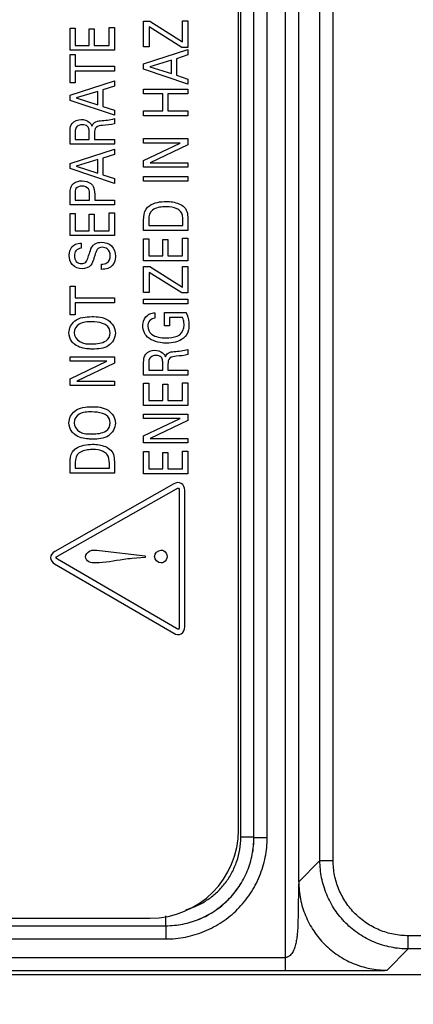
# Model space of a CAD drawing. Header units: inches. Extents: x 0 to 34, y 0 to 22.
# Tile 92 of 128: x 15.584 to 16.03, y 15.371 to 16.485. Entities that reach past the tile are written whole.
import ezdxf

# ---------------------------------------------------------------- set-up
doc = ezdxf.new("R2010")
doc.units = ezdxf.units.IN
doc.header["$LTSCALE"] = 1.87
doc.header["$MEASUREMENT"] = 0
doc.layers.get('0').update_dxf_attribs({"linetype": 'CONTINUOUS'})
doc.layers.add('02___PRT_ALL_AXES', color=7, linetype='CONTINUOUS')
doc.layers.add('DIMENSIONS', color=7, linetype='CONTINUOUS')
doc.styles.get("Standard").update_dxf_attribs({"font": 'txt', "width": 0.8})
doc.dimstyles.new('DIMSTYLE_3', dxfattribs={"dimtxt": 0.125, "dimasz": 0.18, "dimexe": 0.125, "dimexo": 0.0625, "dimgap": 0.03125, "dimtad": 0, "dimtih": 1, "dimtoh": 1, "dimzin": 0, "dimdsep": 46, "dimtxsty": 'STANDARD', "dimblk": '_FILLED', "dimblk1": '_FILLED', "dimblk2": '_FILLED', "dimcen": 0.09, "dimazin": 0, "dimtp": 0.01, "dimtm": 0.01, "dimtfac": 1, "dimtofl": 0, "dimtmove": 0, "dimatfit": 3, "dimldrblk": '_FILLED', "dimfxl": 1, "dimtolj": 1, "dimtzin": 0, "dimarcsym": 0})

# ---------------------------------------------------------------- blocks, each defined once
blk = doc.blocks.new('*D29')
at = {"layer": 'DIMENSIONS', "color": 2, "linetype": 'CONTINUOUS'}
blk.add_line((16.6709, 16.3321), (16.6709, 14.717), dxfattribs=at)
at = {"layer": 'DIMENSIONS', "color": 2, "linetype": 'CONTINUOUS', "insert": (16.6084, 14.6545), "char_height": 0.125, "width": 1.425, "attachment_point": 3, "rotation": 90, "line_spacing_factor": 0.9}
blk.add_mtext('121.53{\\ftxt.shx;\\W1.000000;\\H0.125000; }[4.784]', dxfattribs=at)
blk = doc.blocks.new('_FILLED')
at = {"color": 0, "linetype": 'BYBLOCK'}
blk.add_solid([(0, 0), (-1, 0.1736), (-1, -0.1736)], dxfattribs=at)
blk = doc.blocks.new('*D30')
at = {"layer": 'DIMENSIONS', "color": 2, "linetype": 'CONTINUOUS'}
blk.add_line((17.1994, 16.5386), (17.1994, 14.717), dxfattribs=at)
at = {"layer": 'DIMENSIONS', "color": 2, "linetype": 'CONTINUOUS', "insert": (17.1369, 14.6545), "char_height": 0.125, "width": 1.425, "attachment_point": 3, "rotation": 90, "line_spacing_factor": 0.9}
blk.add_mtext('134.95{\\ftxt.shx;\\W1.000000;\\H0.125000; }[5.313]', dxfattribs=at)
blk = doc.blocks.new('*D31')
at = {"layer": 'DIMENSIONS', "color": 2, "linetype": 'CONTINUOUS'}
blk.add_line((17.7259, 16.3321), (17.7259, 14.717), dxfattribs=at)
at = {"layer": 'DIMENSIONS', "color": 2, "linetype": 'CONTINUOUS', "insert": (17.6634, 14.6545), "char_height": 0.125, "width": 1.425, "attachment_point": 3, "rotation": 90, "line_spacing_factor": 0.9}
blk.add_mtext('148.32{\\ftxt.shx;\\W1.000000;\\H0.125000; }[5.839]', dxfattribs=at)
blk = doc.blocks.new('*D32')
at = {"layer": 'DIMENSIONS', "color": 2, "linetype": 'CONTINUOUS'}
blk.add_line((18.7809, 16.3321), (18.7809, 14.717), dxfattribs=at)
at = {"layer": 'DIMENSIONS', "color": 2, "linetype": 'CONTINUOUS', "insert": (18.7184, 14.6545), "char_height": 0.125, "width": 1.425, "attachment_point": 3, "rotation": 90, "line_spacing_factor": 0.9}
blk.add_mtext('175.12{\\ftxt.shx;\\W1.000000;\\H0.125000; }[6.894]', dxfattribs=at)
blk = doc.blocks.new('*D33')
at = {"layer": 'DIMENSIONS', "color": 2, "linetype": 'CONTINUOUS'}
blk.add_line((19.3089, 16.5386), (19.3089, 14.717), dxfattribs=at)
at = {"layer": 'DIMENSIONS', "color": 2, "linetype": 'CONTINUOUS', "insert": (19.2464, 14.6545), "char_height": 0.125, "width": 1.425, "attachment_point": 3, "rotation": 90, "line_spacing_factor": 0.9}
blk.add_mtext('188.53{\\ftxt.shx;\\W1.000000;\\H0.125000; }[7.423]', dxfattribs=at)
blk = doc.blocks.new('*D34')
at = {"layer": 'DIMENSIONS', "color": 2, "linetype": 'CONTINUOUS'}
blk.add_line((19.8359, 16.3321), (19.8359, 14.717), dxfattribs=at)
at = {"layer": 'DIMENSIONS', "color": 2, "linetype": 'CONTINUOUS', "insert": (19.7734, 14.6545), "char_height": 0.125, "width": 1.425, "attachment_point": 3, "rotation": 90, "line_spacing_factor": 0.9}
blk.add_mtext('201.92{\\ftxt.shx;\\W1.000000;\\H0.125000; }[7.949]', dxfattribs=at)
blk = doc.blocks.new('*D35')
at = {"layer": 'DIMENSIONS', "color": 2, "linetype": 'CONTINUOUS'}
blk.add_line((20.8909, 16.3321), (20.8909, 14.717), dxfattribs=at)
at = {"layer": 'DIMENSIONS', "color": 2, "linetype": 'CONTINUOUS', "insert": (20.8284, 14.6545), "char_height": 0.125, "width": 1.425, "attachment_point": 3, "rotation": 90, "line_spacing_factor": 0.9}
blk.add_mtext('228.71{\\ftxt.shx;\\W1.000000;\\H0.125000; }[9.004]', dxfattribs=at)
blk = doc.blocks.new('*D36')
at = {"layer": 'DIMENSIONS', "color": 2, "linetype": 'CONTINUOUS'}
blk.add_line((21.9459, 16.3321), (21.9459, 14.717), dxfattribs=at)
at = {"layer": 'DIMENSIONS', "color": 2, "linetype": 'CONTINUOUS', "insert": (21.8834, 14.6545), "char_height": 0.125, "width": 1.525, "attachment_point": 3, "rotation": 90, "line_spacing_factor": 0.9}
blk.add_mtext('255.51{\\ftxt.shx;\\W1.000000;\\H0.125000; }[10.059]', dxfattribs=at)
blk = doc.blocks.new('*D37')
at = {"layer": 'DIMENSIONS', "color": 2, "linetype": 'CONTINUOUS'}
blk.add_line((23.0009, 16.3321), (23.0009, 14.717), dxfattribs=at)
at = {"layer": 'DIMENSIONS', "color": 2, "linetype": 'CONTINUOUS', "insert": (22.9384, 14.6545), "char_height": 0.125, "width": 1.525, "attachment_point": 3, "rotation": 90, "line_spacing_factor": 0.9}
blk.add_mtext('282.31{\\ftxt.shx;\\W1.000000;\\H0.125000; }[11.114]', dxfattribs=at)
blk = doc.blocks.new('*D38')
at = {"layer": 'DIMENSIONS', "color": 2, "linetype": 'CONTINUOUS'}
blk.add_line((23.5289, 16.5386), (23.5289, 14.717), dxfattribs=at)
at = {"layer": 'DIMENSIONS', "color": 2, "linetype": 'CONTINUOUS', "insert": (23.4664, 14.6545), "char_height": 0.125, "width": 1.525, "attachment_point": 3, "rotation": 90, "line_spacing_factor": 0.9}
blk.add_mtext('295.72{\\ftxt.shx;\\W1.000000;\\H0.125000; }[11.643]', dxfattribs=at)
blk = doc.blocks.new('*D39')
at = {"layer": 'DIMENSIONS', "color": 2, "linetype": 'CONTINUOUS'}
blk.add_line((24.0559, 16.3321), (24.0559, 14.717), dxfattribs=at)
at = {"layer": 'DIMENSIONS', "color": 2, "linetype": 'CONTINUOUS', "insert": (23.9934, 14.6545), "char_height": 0.125, "width": 1.525, "attachment_point": 3, "rotation": 90, "line_spacing_factor": 0.9}
blk.add_mtext('309.10{\\ftxt.shx;\\W1.000000;\\H0.125000; }[12.169]', dxfattribs=at)
blk = doc.blocks.new('*D40')
at = {"layer": 'DIMENSIONS', "color": 2, "linetype": 'CONTINUOUS'}
blk.add_line((24.8249, 15.4421), (24.8249, 14.717), dxfattribs=at)
at = {"layer": 'DIMENSIONS', "color": 2, "linetype": 'CONTINUOUS', "insert": (24.7624, 14.6545), "char_height": 0.125, "width": 1.525, "attachment_point": 3, "rotation": 90, "line_spacing_factor": 0.9}
blk.add_mtext('328.64{\\ftxt.shx;\\W1.000000;\\H0.125000; }[12.938]', dxfattribs=at)
blk = doc.blocks.new('*D43')
at = {"layer": 'DIMENSIONS', "color": 2, "linetype": 'CONTINUOUS'}
blk.add_line((18.2536, 16.7073), (18.2536, 14.717), dxfattribs=at)
at = {"layer": 'DIMENSIONS', "color": 2, "linetype": 'CONTINUOUS', "insert": (18.1911, 14.6545), "char_height": 0.125, "width": 1.425, "attachment_point": 3, "rotation": 90, "line_spacing_factor": 0.9}
blk.add_mtext('161.73{\\ftxt.shx;\\W1.000000;\\H0.125000; }[6.367]', dxfattribs=at)
blk = doc.blocks.new('*D44')
at = {"layer": 'DIMENSIONS', "color": 2, "linetype": 'CONTINUOUS'}
blk.add_line((17.9661, 16.9948), (11.1985, 16.9948), dxfattribs=at)
at = {"layer": 'DIMENSIONS', "color": 2, "linetype": 'CONTINUOUS', "insert": (11.136, 17.0573), "char_height": 0.125, "width": 1.325, "attachment_point": 3, "line_spacing_factor": 0.9}
blk.add_mtext('40.39{\\ftxt.shx;\\W1.000000;\\H0.125000; }[1.590]', dxfattribs=at)

msp = doc.modelspace()

# ---------------------------------------------------------------- linework, layer by layer
at = {"color": 7, "linetype": 'CONTINUOUS'}
for p, q in [((15.8852, 15.4093), (15.8852, 18.9278)), ((15.9002, 15.5098), (15.9002, 18.8273)), ((15.9242, 15.5338), (15.9242, 18.8033)), ((15.9392, 15.5338), (15.9392, 18.8033)), ((15.8345, 15.5601), (15.8345, 18.7771)), ((15.8494, 15.5601), (15.8494, 18.7771)), ((15.8495, 15.56), (15.8495, 18.7771)), ((15.8645, 15.56), (15.8645, 18.7771)), ((15.8494, 15.5601), (15.8345, 15.5601)), ((15.8495, 15.56), (15.8494, 15.5601)), ((15.8495, 15.56), (15.8645, 15.56)), ((15.9002, 15.5098), (15.9242, 15.5338)), ((15.9242, 15.5338), (15.9392, 15.5338)), ((15.7495, 15.4601), (15.7495, 15.4713)), ((13.1202, 15.4601), (15.7495, 15.4601)), ((13.1203, 15.4601), (15.7495, 15.4601)), ((15.7495, 15.4601), (15.7495, 15.4601)), ((15.7495, 15.4601), (15.7495, 15.4451)), ((16.0242, 15.4338), (16.0242, 15.4488)), ((16.3169, 15.4488), (16.0242, 15.4488)), ((13.1202, 15.4451), (15.7495, 15.4451)), ((16.0002, 15.4098), (16.0242, 15.4338)), ((16.3169, 15.4338), (16.0242, 15.4338)), ((13.0695, 15.4243), (15.8852, 15.4243)), ((24.7249, 15.4046), (13.0527, 15.4046)), ((13.0695, 15.4093), (15.8852, 15.4093))]:
    msp.add_line(p, q, dxfattribs=at)
at = {"color": 40, "linetype": 'CONTINUOUS'}
for p, q in [((15.6412, 16.4505), (15.6412, 16.4756)), ((15.6412, 16.4756), (15.6471, 16.4756)), ((15.6471, 16.4756), (15.6471, 16.456)), ((15.6628, 16.456), (15.6628, 16.4747)), ((15.6628, 16.4747), (15.6686, 16.4747)), ((15.6686, 16.4747), (15.6686, 16.456)), ((15.6853, 16.456), (15.6853, 16.4761)), ((15.6853, 16.4761), (15.6914, 16.4761)), ((15.6914, 16.4761), (15.6914, 16.4505)), ((15.7245, 16.4543), (15.7245, 16.4834)), ((15.7245, 16.4834), (15.7314, 16.4834)), ((15.7307, 16.4768), (15.7307, 16.4543)), ((15.7678, 16.4537), (15.7307, 16.4768)), ((15.7314, 16.4834), (15.7686, 16.4601)), ((15.7686, 16.4601), (15.7686, 16.4838)), ((15.7686, 16.4838), (15.7747, 16.4838)), ((15.7747, 16.4838), (15.7747, 16.4537)), ((15.6471, 16.456), (15.6628, 16.456)), ((15.6686, 16.456), (15.6853, 16.456)), ((15.7307, 16.4543), (15.7245, 16.4543)), ((15.7245, 16.4349), (15.7747, 16.4512)), ((15.7747, 16.4537), (15.7678, 16.4537)), ((15.7747, 16.4512), (15.7747, 16.4451)), ((15.6914, 16.4505), (15.6412, 16.4505)), ((15.6412, 16.4135), (15.6412, 16.4458)), ((15.6412, 16.4458), (15.6471, 16.4458)), ((15.6471, 16.4458), (15.6471, 16.4324)), ((15.7747, 16.4451), (15.7617, 16.4408)), ((15.7617, 16.4408), (15.7617, 16.4222)), ((15.6471, 16.4324), (15.6914, 16.4324)), ((15.6914, 16.4324), (15.6914, 16.4269)), ((15.7245, 16.429), (15.7245, 16.4349)), ((15.7747, 16.4121), (15.7245, 16.429)), ((15.756, 16.4391), (15.7314, 16.4317)), ((15.7314, 16.4317), (15.756, 16.424)), ((15.756, 16.424), (15.756, 16.4391)), ((15.6471, 16.4269), (15.6471, 16.4135)), ((15.6914, 16.4269), (15.6471, 16.4269)), ((15.7617, 16.4222), (15.7747, 16.4179)), ((15.7747, 16.4179), (15.7747, 16.4121)), ((15.6412, 16.3997), (15.6914, 16.4159)), ((15.6471, 16.4135), (15.6412, 16.4135)), ((15.6914, 16.4098), (15.6783, 16.4055)), ((15.6914, 16.4159), (15.6914, 16.4098)), ((15.7245, 16.401), (15.7245, 16.4065)), ((15.7245, 16.4065), (15.7747, 16.4065)), ((15.7747, 16.4065), (15.7747, 16.401)), ((15.6412, 16.3937), (15.6412, 16.3997)), ((15.6727, 16.4038), (15.6481, 16.3965)), ((15.6481, 16.3965), (15.6727, 16.3887)), ((15.6727, 16.3887), (15.6727, 16.4038)), ((15.6783, 16.4055), (15.6783, 16.3869)), ((15.7461, 16.401), (15.7245, 16.401)), ((15.7461, 16.382), (15.7461, 16.401)), ((15.7521, 16.401), (15.7521, 16.382)), ((15.7747, 16.401), (15.7521, 16.401)), ((15.6914, 16.3769), (15.6412, 16.3937)), ((15.6783, 16.3869), (15.6914, 16.3826)), ((15.6914, 16.3826), (15.6914, 16.3769)), ((15.6914, 16.3731), (15.6914, 16.3672)), ((15.7245, 16.3764), (15.7245, 16.382)), ((15.7245, 16.382), (15.7461, 16.382)), ((15.7747, 16.3764), (15.7245, 16.3764)), ((15.7521, 16.382), (15.7747, 16.382)), ((15.7747, 16.382), (15.7747, 16.3764)), ((15.6412, 16.3441), (15.6412, 16.3584)), ((15.6471, 16.3582), (15.6471, 16.3495)), ((15.6628, 16.3495), (15.6628, 16.3582)), ((15.6687, 16.3566), (15.6687, 16.3496)), ((15.7245, 16.3455), (15.7245, 16.3507)), ((15.7245, 16.3507), (15.7747, 16.3507)), ((15.7747, 16.3507), (15.7747, 16.3436)), ((15.6914, 16.3441), (15.6412, 16.3441)), ((15.6471, 16.3495), (15.6628, 16.3495)), ((15.6687, 16.3496), (15.6914, 16.3496)), ((15.6914, 16.3496), (15.6914, 16.3441)), ((15.766, 16.3455), (15.7245, 16.3455)), ((15.7245, 16.3258), (15.766, 16.3455)), ((15.7747, 16.3436), (15.7321, 16.3232)), ((15.6412, 16.3225), (15.6914, 16.3387)), ((15.6914, 16.3327), (15.6783, 16.3283)), ((15.6783, 16.3283), (15.6783, 16.3097)), ((15.6914, 16.3387), (15.6914, 16.3327)), ((15.6412, 16.3166), (15.6412, 16.3225)), ((15.6727, 16.3267), (15.6481, 16.3193)), ((15.6481, 16.3193), (15.6727, 16.3115)), ((15.6727, 16.3115), (15.6727, 16.3267)), ((15.7245, 16.3181), (15.7245, 16.3258)), ((15.7747, 16.3181), (15.7245, 16.3181)), ((15.7321, 16.3232), (15.7747, 16.3232)), ((15.7747, 16.3232), (15.7747, 16.3181)), ((15.6914, 16.2997), (15.6412, 16.3166)), ((15.6783, 16.3097), (15.6914, 16.3054)), ((15.7245, 16.3023), (15.7245, 16.3078)), ((15.7245, 16.3078), (15.7747, 16.3078)), ((15.7747, 16.3078), (15.7747, 16.3023)), ((15.6914, 16.3054), (15.6914, 16.2997)), ((15.7747, 16.3023), (15.7245, 16.3023)), ((15.6412, 16.2754), (15.6412, 16.2888)), ((15.6468, 16.2887), (15.6468, 16.2809)), ((15.6632, 16.2809), (15.6632, 16.2876)), ((15.6691, 16.2875), (15.6691, 16.2809)), ((15.6914, 16.2754), (15.6412, 16.2754)), ((15.6468, 16.2809), (15.6632, 16.2809)), ((15.6691, 16.2809), (15.6914, 16.2809)), ((15.6914, 16.2809), (15.6914, 16.2754)), ((15.6412, 16.2408), (15.6412, 16.2659)), ((15.6412, 16.2659), (15.6471, 16.2659)), ((15.6471, 16.2659), (15.6471, 16.2463)), ((15.6628, 16.2463), (15.6628, 16.265)), ((15.6628, 16.265), (15.6686, 16.265)), ((15.6686, 16.265), (15.6686, 16.2463)), ((15.6853, 16.2463), (15.6853, 16.2664)), ((15.6853, 16.2664), (15.6914, 16.2664)), ((15.6914, 16.2664), (15.6914, 16.2408)), ((15.7245, 16.2467), (15.7245, 16.2583)), ((15.7303, 16.2589), (15.7303, 16.2523)), ((15.7303, 16.2523), (15.769, 16.2523)), ((15.769, 16.2523), (15.769, 16.2577)), ((15.7747, 16.258), (15.7747, 16.2467)), ((15.6914, 16.2408), (15.6412, 16.2408)), ((15.6471, 16.2463), (15.6628, 16.2463)), ((15.6686, 16.2463), (15.6853, 16.2463)), ((15.7747, 16.2467), (15.7245, 16.2467)), ((15.6537, 16.2322), (15.6537, 16.2264)), ((15.7245, 16.2121), (15.7245, 16.2373)), ((15.7245, 16.2373), (15.7305, 16.2373)), ((15.7305, 16.2373), (15.7305, 16.2177)), ((15.7461, 16.2177), (15.7461, 16.2363)), ((15.7461, 16.2363), (15.7519, 16.2363)), ((15.7519, 16.2363), (15.7519, 16.2177)), ((15.7686, 16.2177), (15.7686, 16.2377)), ((15.7686, 16.2377), (15.7747, 16.2377)), ((15.7747, 16.2377), (15.7747, 16.2121)), ((15.7305, 16.2177), (15.7461, 16.2177)), ((15.7519, 16.2177), (15.7686, 16.2177)), ((15.6767, 16.2026), (15.6767, 16.2084)), ((15.7747, 16.2121), (15.7245, 16.2121)), ((15.7686, 16.1823), (15.7686, 16.206)), ((15.7686, 16.206), (15.7747, 16.206)), ((15.7747, 16.206), (15.7747, 16.1759)), ((15.7245, 16.1765), (15.7245, 16.2057)), ((15.7245, 16.2057), (15.7314, 16.2057)), ((15.7307, 16.1991), (15.7307, 16.1765)), ((15.7678, 16.1759), (15.7307, 16.1991)), ((15.7314, 16.2057), (15.7686, 16.1823)), ((15.6412, 16.1513), (15.6412, 16.1837)), ((15.6412, 16.1837), (15.6471, 16.1837)), ((15.6471, 16.1837), (15.6471, 16.1702)), ((15.7307, 16.1765), (15.7245, 16.1765)), ((15.7747, 16.1759), (15.7678, 16.1759)), ((15.6471, 16.1702), (15.6914, 16.1702)), ((15.6471, 16.1647), (15.6471, 16.1513)), ((15.6914, 16.1647), (15.6471, 16.1647)), ((15.6914, 16.1702), (15.6914, 16.1647)), ((15.7245, 16.1634), (15.7245, 16.169)), ((15.7245, 16.169), (15.7747, 16.169)), ((15.7747, 16.1634), (15.7245, 16.1634)), ((15.7747, 16.169), (15.7747, 16.1634)), ((15.6471, 16.1513), (15.6412, 16.1513)), ((15.7371, 16.1534), (15.7371, 16.1473)), ((15.748, 16.1388), (15.748, 16.1536)), ((15.748, 16.1536), (15.7728, 16.1536)), ((15.7538, 16.148), (15.7538, 16.1388)), ((15.7687, 16.148), (15.7538, 16.148)), ((15.7538, 16.1388), (15.748, 16.1388)), ((15.7747, 16.1121), (15.7747, 16.1061)), ((15.6412, 16.0986), (15.6412, 16.1037)), ((15.6412, 16.1037), (15.6914, 16.1037)), ((15.6827, 16.0986), (15.6412, 16.0986)), ((15.6412, 16.0789), (15.6827, 16.0986)), ((15.6914, 16.0966), (15.6488, 16.0762)), ((15.6914, 16.1037), (15.6914, 16.0966)), ((15.7245, 16.083), (15.7245, 16.0973)), ((15.7304, 16.0972), (15.7304, 16.0884)), ((15.7462, 16.0884), (15.7462, 16.0972)), ((15.7521, 16.0955), (15.7521, 16.0885)), ((15.7304, 16.0884), (15.7462, 16.0884)), ((15.7521, 16.0885), (15.7747, 16.0885)), ((15.7747, 16.0885), (15.7747, 16.083)), ((15.6412, 16.0712), (15.6412, 16.0789)), ((15.6488, 16.0762), (15.6914, 16.0762)), ((15.6914, 16.0762), (15.6914, 16.0712)), ((15.7747, 16.083), (15.7245, 16.083)), ((15.7245, 16.0485), (15.7245, 16.0737)), ((15.7245, 16.0737), (15.7305, 16.0737)), ((15.7305, 16.0737), (15.7305, 16.0541)), ((15.7461, 16.0541), (15.7461, 16.0727)), ((15.7461, 16.0727), (15.7519, 16.0727)), ((15.7519, 16.0727), (15.7519, 16.0541)), ((15.7686, 16.0541), (15.7686, 16.0741)), ((15.7686, 16.0741), (15.7747, 16.0741)), ((15.7747, 16.0741), (15.7747, 16.0485)), ((15.6914, 16.0712), (15.6412, 16.0712)), ((15.7305, 16.0541), (15.7461, 16.0541)), ((15.7519, 16.0541), (15.7686, 16.0541)), ((15.7747, 16.0485), (15.7245, 16.0485)), ((15.7245, 16.0338), (15.7245, 16.0389)), ((15.7245, 16.0389), (15.7747, 16.0389)), ((15.7747, 16.0389), (15.7747, 16.0318)), ((15.766, 16.0338), (15.7245, 16.0338)), ((15.7245, 16.0141), (15.766, 16.0338)), ((15.7747, 16.0318), (15.7321, 16.0114)), ((15.7245, 16.0063), (15.7245, 16.0141)), ((15.7747, 16.0063), (15.7245, 16.0063)), ((15.7321, 16.0114), (15.7747, 16.0114)), ((15.7747, 16.0114), (15.7747, 16.0063)), ((15.7245, 15.9713), (15.7245, 15.9965)), ((15.7245, 15.9965), (15.7305, 15.9965)), ((15.7305, 15.9965), (15.7305, 15.9769)), ((15.7461, 15.9769), (15.7461, 15.9956)), ((15.7461, 15.9956), (15.7519, 15.9956)), ((15.7519, 15.9956), (15.7519, 15.9769)), ((15.7686, 15.9769), (15.7686, 15.997)), ((15.7686, 15.997), (15.7747, 15.997)), ((15.7747, 15.997), (15.7747, 15.9713)), ((15.6412, 15.972), (15.6412, 15.9836)), ((15.647, 15.9842), (15.647, 15.9776)), ((15.6857, 15.9776), (15.6857, 15.983)), ((15.6914, 15.9833), (15.6914, 15.972)), ((15.6914, 15.972), (15.6412, 15.972)), ((15.647, 15.9776), (15.6857, 15.9776)), ((15.7305, 15.9769), (15.7461, 15.9769)), ((15.7519, 15.9769), (15.7686, 15.9769)), ((15.7747, 15.9713), (15.7245, 15.9713)), ((15.7586, 15.96), (15.6238, 15.8836)), ((15.6269, 15.8782), (15.7617, 15.9545)), ((15.7649, 15.9527), (15.7649, 15.7981)), ((15.7711, 15.7981), (15.7711, 15.9527)), ((15.6744, 15.8845), (15.7262, 15.8784)), ((15.7617, 15.7963), (15.6269, 15.8746)), ((15.7262, 15.8766), (15.7116, 15.8754)), ((15.7262, 15.8784), (15.7262, 15.8766)), ((15.6237, 15.8693), (15.7586, 15.7909))]:
    msp.add_line(p, q, dxfattribs=at)
for points in [[(15.6756, 16.3706), (15.6809, 16.3711), (15.6863, 16.3717), (15.6914, 16.3731)], [(15.6436, 16.3676), (15.6459, 16.3705), (15.6501, 16.3721), (15.6538, 16.3721)], [(15.6538, 16.3721), (15.6569, 16.3721), (15.6603, 16.3712), (15.6627, 16.3692)], [(15.6627, 16.3692), (15.6642, 16.368), (15.6653, 16.3663), (15.666, 16.3645)], [(15.6914, 16.3672), (15.6871, 16.366), (15.6826, 16.3658), (15.6781, 16.3653)], [(15.6412, 16.2888), (15.6412, 16.2927), (15.6421, 16.2975), (15.6452, 16.2998)], [(15.6452, 16.2998), (15.6479, 16.3019), (15.6516, 16.3027), (15.655, 16.3027)], [(15.655, 16.3027), (15.6584, 16.3027), (15.6621, 16.3017), (15.6648, 16.2996)], [(15.7311, 16.2745), (15.7365, 16.2782), (15.7435, 16.2794), (15.7501, 16.2794)], [(15.7706, 16.2728), (15.7743, 16.2692), (15.7747, 16.2631), (15.7747, 16.258)], [(15.7347, 16.2696), (15.7316, 16.2674), (15.7303, 16.2628), (15.7303, 16.2589)], [(15.769, 16.2577), (15.769, 16.2613), (15.7687, 16.2656), (15.7662, 16.2682)], [(15.6648, 16.2074), (15.6625, 16.2046), (15.6585, 16.2032), (15.6549, 16.2032)], [(15.6867, 16.1307), (15.6867, 16.134), (15.6849, 16.1377), (15.6821, 16.1396)], [(15.7654, 16.1286), (15.7686, 16.1309), (15.7703, 16.1354), (15.7703, 16.1393)], [(15.6821, 16.1218), (15.6849, 16.1236), (15.6867, 16.1273), (15.6867, 16.1307)], [(15.7292, 16.1383), (15.7292, 16.135), (15.7307, 16.1312), (15.7334, 16.1292)], [(15.7334, 16.1292), (15.7379, 16.126), (15.744, 16.125), (15.7496, 16.125)], [(15.6662, 16.1182), (15.6716, 16.1182), (15.6775, 16.1189), (15.6821, 16.1218)], [(15.7696, 16.1247), (15.7644, 16.1206), (15.7571, 16.1191), (15.7505, 16.1191)], [(15.7269, 16.1066), (15.7292, 16.1095), (15.7334, 16.111), (15.7371, 16.111)], [(15.7371, 16.111), (15.7402, 16.111), (15.7436, 16.1101), (15.746, 16.1082)], [(15.746, 16.1082), (15.7475, 16.107), (15.7487, 16.1053), (15.7493, 16.1035)], [(15.7589, 16.1096), (15.7643, 16.1101), (15.7696, 16.1106), (15.7747, 16.1121)], [(15.7747, 16.1061), (15.7704, 16.105), (15.7659, 16.1047), (15.7615, 16.1043)], [(15.6867, 16.0288), (15.6867, 16.0321), (15.6849, 16.0358), (15.6821, 16.0377)], [(15.6821, 16.0199), (15.6849, 16.0217), (15.6867, 16.0254), (15.6867, 16.0288)], [(15.6662, 16.0164), (15.6716, 16.0164), (15.6775, 16.017), (15.6821, 16.0199)], [(15.6514, 15.9949), (15.6482, 15.9927), (15.647, 15.9881), (15.647, 15.9842)], [(15.6477, 15.9998), (15.6531, 16.0035), (15.6602, 16.0047), (15.6667, 16.0047)], [(15.6873, 15.9981), (15.691, 15.9945), (15.6914, 15.9884), (15.6914, 15.9833)], [(15.6857, 15.983), (15.6857, 15.9866), (15.6854, 15.9909), (15.6829, 15.9935)], [(15.7672, 15.9605), (15.7647, 15.9619), (15.7611, 15.9614), (15.7586, 15.96)], [(15.7617, 15.9545), (15.7624, 15.955), (15.7634, 15.9555), (15.7641, 15.9551)], [(15.7641, 15.9551), (15.7648, 15.9547), (15.7649, 15.9535), (15.7649, 15.9527)], [(15.7711, 15.9527), (15.7711, 15.9556), (15.7697, 15.959), (15.7672, 15.9605)], [(15.6238, 15.8836), (15.6213, 15.8822), (15.619, 15.8793), (15.619, 15.8764)], [(15.7369, 15.8776), (15.7369, 15.8811), (15.7408, 15.885), (15.7442, 15.885)], [(15.619, 15.8764), (15.619, 15.8736), (15.6213, 15.8707), (15.6237, 15.8693)], [(15.6252, 15.8764), (15.6252, 15.8772), (15.6262, 15.8778), (15.6269, 15.8782)], [(15.6269, 15.8746), (15.6262, 15.875), (15.6252, 15.8756), (15.6252, 15.8764)], [(15.7442, 15.8705), (15.7408, 15.8705), (15.7369, 15.8742), (15.7369, 15.8776)], [(15.7641, 15.7957), (15.7634, 15.7954), (15.7625, 15.7959), (15.7617, 15.7963)], [(15.7649, 15.7981), (15.7649, 15.7972), (15.7648, 15.7962), (15.7641, 15.7957)], [(15.7672, 15.7903), (15.7697, 15.7918), (15.7711, 15.7952), (15.7711, 15.7981)], [(15.7586, 15.7909), (15.7611, 15.7895), (15.7648, 15.7889), (15.7672, 15.7903)]]:
    msp.add_open_spline(points, degree=3, dxfattribs=at)
for points, knots in [([(15.6412, 16.3584), (15.6412, 16.359), (15.6412, 16.3622), (15.642, 16.3656), (15.6436, 16.3676)], [0, 0, 0, 0, 0.197864, 1, 1, 1, 1]), ([(15.6552, 16.3662), (15.6526, 16.3662), (15.6474, 16.3646), (15.6471, 16.3599), (15.6471, 16.3582)], [0, 0, 0, 0, 0.612007, 1, 1, 1, 1]), ([(15.6617, 16.3635), (15.6615, 16.3638), (15.6599, 16.3656), (15.6572, 16.3662), (15.6552, 16.3662)], [0, 0, 0, 0, 0.140019, 1, 1, 1, 1]), ([(15.6628, 16.3582), (15.6628, 16.3585), (15.6628, 16.3603), (15.6626, 16.3623), (15.6617, 16.3635)], [0, 0, 0, 0, 0.160827, 1, 1, 1, 1]), ([(15.666, 16.3645), (15.6665, 16.3661), (15.6689, 16.3699), (15.6733, 16.3704), (15.6756, 16.3706)], [0, 0, 0, 0, 0.428332, 1, 1, 1, 1]), ([(15.6781, 16.3653), (15.6756, 16.3651), (15.6696, 16.3648), (15.6687, 16.3589), (15.6687, 16.3566)], [0, 0, 0, 0, 0.526887, 1, 1, 1, 1]), ([(15.6547, 16.2968), (15.6522, 16.2968), (15.647, 16.2953), (15.6468, 16.2905), (15.6468, 16.2887)], [0, 0, 0, 0, 0.588977, 1, 1, 1, 1]), ([(15.6632, 16.2876), (15.6632, 16.2896), (15.663, 16.2949), (15.6574, 16.2968), (15.6547, 16.2968)], [0, 0, 0, 0, 0.432724, 1, 1, 1, 1]), ([(15.6648, 16.2996), (15.6654, 16.299), (15.6687, 16.296), (15.6691, 16.291), (15.6691, 16.2875)], [0, 0, 0, 0, 0.191341, 1, 1, 1, 1]), ([(15.7245, 16.2583), (15.7245, 16.2626), (15.725, 16.2693), (15.7296, 16.2735), (15.7311, 16.2745)], [0, 0, 0, 0, 0.709343, 1, 1, 1, 1]), ([(15.7503, 16.2735), (15.7495, 16.2735), (15.7441, 16.2733), (15.7384, 16.2723), (15.7347, 16.2696)], [0, 0, 0, 0, 0.154937, 1, 1, 1, 1]), ([(15.7501, 16.2794), (15.7525, 16.2794), (15.7597, 16.2789), (15.7672, 16.2762), (15.7706, 16.2728)], [0, 0, 0, 0, 0.337085, 1, 1, 1, 1]), ([(15.7662, 16.2682), (15.7651, 16.2695), (15.7603, 16.2728), (15.7543, 16.2735), (15.7503, 16.2735)], [0, 0, 0, 0, 0.296078, 1, 1, 1, 1]), ([(15.6402, 16.2184), (15.6402, 16.2193), (15.6405, 16.2234), (15.6425, 16.2277), (15.6452, 16.2297)], [0, 0, 0, 0, 0.19535, 1, 1, 1, 1]), ([(15.6452, 16.2297), (15.6459, 16.2303), (15.6485, 16.2317), (15.6516, 16.2321), (15.6537, 16.2322)], [0, 0, 0, 0, 0.296801, 1, 1, 1, 1]), ([(15.6616, 16.2163), (15.6623, 16.2182), (15.6637, 16.2226), (15.6652, 16.2272), (15.6669, 16.2292)], [0, 0, 0, 0, 0.42938, 1, 1, 1, 1]), ([(15.6669, 16.2292), (15.6676, 16.2301), (15.6705, 16.2325), (15.6744, 16.2332), (15.6769, 16.2332)], [0, 0, 0, 0, 0.30558, 1, 1, 1, 1]), ([(15.6769, 16.2332), (15.6809, 16.2332), (15.6898, 16.2306), (15.6926, 16.2216), (15.6926, 16.2174)], [0, 0, 0, 0, 0.485144, 1, 1, 1, 1]), ([(15.6549, 16.2032), (15.6509, 16.2032), (15.6424, 16.2064), (15.6402, 16.2148), (15.6402, 16.2184)], [0, 0, 0, 0, 0.524115, 1, 1, 1, 1]), ([(15.6537, 16.2264), (15.6515, 16.2263), (15.6468, 16.2245), (15.6461, 16.2199), (15.6461, 16.218)], [0, 0, 0, 0, 0.540106, 1, 1, 1, 1]), ([(15.6461, 16.218), (15.6461, 16.2157), (15.6472, 16.2107), (15.6521, 16.2091), (15.6542, 16.2091)], [0, 0, 0, 0, 0.518607, 1, 1, 1, 1]), ([(15.6692, 16.2182), (15.6688, 16.2169), (15.6676, 16.2132), (15.6664, 16.2093), (15.6648, 16.2074)], [0, 0, 0, 0, 0.354724, 1, 1, 1, 1]), ([(15.6777, 16.2275), (15.6756, 16.2275), (15.6708, 16.2254), (15.6699, 16.2205), (15.6692, 16.2182)], [0, 0, 0, 0, 0.461296, 1, 1, 1, 1]), ([(15.6767, 16.2084), (15.6789, 16.2085), (15.6846, 16.2089), (15.6867, 16.2151), (15.6867, 16.2181)], [0, 0, 0, 0, 0.41625, 1, 1, 1, 1]), ([(15.6867, 16.2181), (15.6867, 16.2209), (15.6847, 16.2263), (15.6796, 16.2275), (15.6777, 16.2275)], [0, 0, 0, 0, 0.603125, 1, 1, 1, 1]), ([(15.6926, 16.2174), (15.6926, 16.2165), (15.6924, 16.2119), (15.69, 16.2069), (15.6869, 16.205)], [0, 0, 0, 0, 0.200316, 1, 1, 1, 1]), ([(15.6542, 16.2091), (15.6559, 16.2091), (15.66, 16.2104), (15.6611, 16.2144), (15.6616, 16.2163)], [0, 0, 0, 0, 0.460747, 1, 1, 1, 1]), ([(15.6869, 16.205), (15.686, 16.2044), (15.6828, 16.2029), (15.6792, 16.2026), (15.6767, 16.2026)], [0, 0, 0, 0, 0.294383, 1, 1, 1, 1]), ([(15.7237, 16.1389), (15.7237, 16.1398), (15.7239, 16.1442), (15.7263, 16.1485), (15.7291, 16.1507)], [0, 0, 0, 0, 0.200374, 1, 1, 1, 1]), ([(15.7291, 16.1507), (15.7298, 16.1513), (15.7322, 16.1528), (15.7351, 16.1533), (15.7371, 16.1534)], [0, 0, 0, 0, 0.315282, 1, 1, 1, 1]), ([(15.7728, 16.1536), (15.7731, 16.1528), (15.7749, 16.1483), (15.7758, 16.1434), (15.7758, 16.1393)], [0, 0, 0, 0, 0.165618, 1, 1, 1, 1]), ([(15.6399, 16.131), (15.6399, 16.1359), (15.6462, 16.148), (15.6592, 16.1491), (15.6658, 16.1491)], [0, 0, 0, 0, 0.424994, 1, 1, 1, 1]), ([(15.6658, 16.1432), (15.6609, 16.1432), (15.6516, 16.1433), (15.6457, 16.1347), (15.6457, 16.131)], [0, 0, 0, 0, 0.566828, 1, 1, 1, 1]), ([(15.6658, 16.1491), (15.6721, 16.1491), (15.685, 16.1484), (15.6926, 16.1361), (15.6926, 16.1305)], [0, 0, 0, 0, 0.527256, 1, 1, 1, 1]), ([(15.6821, 16.1396), (15.6808, 16.1404), (15.6756, 16.1427), (15.6698, 16.1432), (15.6658, 16.1432)], [0, 0, 0, 0, 0.273556, 1, 1, 1, 1]), ([(15.7273, 16.1277), (15.7265, 16.1287), (15.7244, 16.1321), (15.7237, 16.1362), (15.7237, 16.1389)], [0, 0, 0, 0, 0.310375, 1, 1, 1, 1]), ([(15.7371, 16.1473), (15.735, 16.1471), (15.7305, 16.1452), (15.7292, 16.1405), (15.7292, 16.1383)], [0, 0, 0, 0, 0.484069, 1, 1, 1, 1]), ([(15.7703, 16.1393), (15.7703, 16.1403), (15.7701, 16.1433), (15.7694, 16.1462), (15.7687, 16.148)], [0, 0, 0, 0, 0.349131, 1, 1, 1, 1]), ([(15.7758, 16.1393), (15.7758, 16.1376), (15.7755, 16.1322), (15.7725, 16.127), (15.7696, 16.1247)], [0, 0, 0, 0, 0.309714, 1, 1, 1, 1]), ([(15.6466, 16.1176), (15.6453, 16.1185), (15.6416, 16.1221), (15.6399, 16.1274), (15.6399, 16.131)], [0, 0, 0, 0, 0.310667, 1, 1, 1, 1]), ([(15.6457, 16.131), (15.6457, 16.127), (15.652, 16.1182), (15.6614, 16.1182), (15.6662, 16.1182)], [0, 0, 0, 0, 0.456485, 1, 1, 1, 1]), ([(15.6926, 16.1305), (15.6926, 16.1251), (15.6855, 16.113), (15.6728, 16.1124), (15.6666, 16.1124)], [0, 0, 0, 0, 0.465738, 1, 1, 1, 1]), ([(15.7505, 16.1191), (15.7489, 16.1191), (15.7406, 16.1196), (15.7316, 16.1226), (15.7273, 16.1277)], [0, 0, 0, 0, 0.193695, 1, 1, 1, 1]), ([(15.7496, 16.125), (15.7508, 16.125), (15.7562, 16.1252), (15.7619, 16.1263), (15.7654, 16.1286)], [0, 0, 0, 0, 0.22381, 1, 1, 1, 1]), ([(15.6666, 16.1124), (15.6651, 16.1124), (15.6582, 16.1127), (15.6509, 16.1144), (15.6466, 16.1176)], [0, 0, 0, 0, 0.225997, 1, 1, 1, 1]), ([(15.7245, 16.0973), (15.7245, 16.098), (15.7246, 16.1011), (15.7253, 16.1046), (15.7269, 16.1066)], [0, 0, 0, 0, 0.197319, 1, 1, 1, 1]), ([(15.7493, 16.1035), (15.7498, 16.1051), (15.7522, 16.1089), (15.7566, 16.1094), (15.7589, 16.1096)], [0, 0, 0, 0, 0.427877, 1, 1, 1, 1]), ([(15.7385, 16.1052), (15.7359, 16.1052), (15.7308, 16.1035), (15.7304, 16.0988), (15.7304, 16.0972)], [0, 0, 0, 0, 0.612502, 1, 1, 1, 1]), ([(15.745, 16.1025), (15.7449, 16.1027), (15.7432, 16.1045), (15.7406, 16.1052), (15.7385, 16.1052)], [0, 0, 0, 0, 0.13991, 1, 1, 1, 1]), ([(15.7462, 16.0972), (15.7462, 16.0975), (15.7461, 16.0993), (15.7459, 16.1012), (15.745, 16.1025)], [0, 0, 0, 0, 0.16115, 1, 1, 1, 1]), ([(15.7615, 16.1043), (15.7589, 16.104), (15.7529, 16.1037), (15.7521, 16.0978), (15.7521, 16.0955)], [0, 0, 0, 0, 0.526684, 1, 1, 1, 1]), ([(15.6399, 16.0291), (15.6399, 16.034), (15.6462, 16.0461), (15.6592, 16.0472), (15.6658, 16.0472)], [0, 0, 0, 0, 0.425169, 1, 1, 1, 1]), ([(15.6658, 16.0413), (15.6609, 16.0413), (15.6516, 16.0414), (15.6457, 16.0328), (15.6457, 16.0291)], [0, 0, 0, 0, 0.566718, 1, 1, 1, 1]), ([(15.6658, 16.0472), (15.6721, 16.0472), (15.685, 16.0465), (15.6926, 16.0342), (15.6926, 16.0286)], [0, 0, 0, 0, 0.527256, 1, 1, 1, 1]), ([(15.6821, 16.0377), (15.6808, 16.0385), (15.6756, 16.0408), (15.6698, 16.0413), (15.6658, 16.0413)], [0, 0, 0, 0, 0.273425, 1, 1, 1, 1]), ([(15.6466, 16.0157), (15.6453, 16.0166), (15.6416, 16.0202), (15.6399, 16.0255), (15.6399, 16.0291)], [0, 0, 0, 0, 0.310962, 1, 1, 1, 1]), ([(15.6457, 16.0291), (15.6457, 16.0251), (15.652, 16.0163), (15.6614, 16.0164), (15.6662, 16.0164)], [0, 0, 0, 0, 0.456299, 1, 1, 1, 1]), ([(15.6926, 16.0286), (15.6926, 16.0232), (15.6855, 16.0111), (15.6728, 16.0105), (15.6666, 16.0105)], [0, 0, 0, 0, 0.465831, 1, 1, 1, 1]), ([(15.6666, 16.0105), (15.6651, 16.0105), (15.6582, 16.0108), (15.6509, 16.0125), (15.6466, 16.0157)], [0, 0, 0, 0, 0.226029, 1, 1, 1, 1]), ([(15.6412, 15.9836), (15.6412, 15.9879), (15.6417, 15.9946), (15.6463, 15.9988), (15.6477, 15.9998)], [0, 0, 0, 0, 0.709325, 1, 1, 1, 1]), ([(15.667, 15.9988), (15.6662, 15.9988), (15.6608, 15.9986), (15.6551, 15.9976), (15.6514, 15.9949)], [0, 0, 0, 0, 0.154973, 1, 1, 1, 1]), ([(15.6667, 16.0047), (15.6692, 16.0047), (15.6764, 16.0042), (15.6839, 16.0015), (15.6873, 15.9981)], [0, 0, 0, 0, 0.337094, 1, 1, 1, 1]), ([(15.6829, 15.9935), (15.6818, 15.9947), (15.677, 15.9981), (15.671, 15.9988), (15.667, 15.9988)], [0, 0, 0, 0, 0.296064, 1, 1, 1, 1]), ([(15.6587, 15.8775), (15.6587, 15.8801), (15.6639, 15.8862), (15.6707, 15.8849), (15.6744, 15.8845)], [0, 0, 0, 0, 0.411168, 1, 1, 1, 1]), ([(15.7442, 15.885), (15.7453, 15.885), (15.749, 15.8843), (15.7511, 15.8801), (15.7511, 15.8776)], [0, 0, 0, 0, 0.294122, 1, 1, 1, 1]), ([(15.67, 15.8705), (15.6674, 15.8705), (15.6623, 15.8706), (15.6587, 15.8752), (15.6587, 15.8775)], [0, 0, 0, 0, 0.538457, 1, 1, 1, 1]), ([(15.7116, 15.8754), (15.7083, 15.8752), (15.6945, 15.8735), (15.6807, 15.8705), (15.67, 15.8705)], [0, 0, 0, 0, 0.231403, 1, 1, 1, 1]), ([(15.7511, 15.8776), (15.7511, 15.8751), (15.749, 15.8711), (15.7453, 15.8705), (15.7442, 15.8705)], [0, 0, 0, 0, 0.689941, 1, 1, 1, 1])]:
    msp.add_open_spline(points, degree=3, knots=knots, dxfattribs=at)
at = {"color": 7, "linetype": 'CONTINUOUS'}
for points, knots in [([(15.7495, 15.4601), (15.7528, 15.4601), (15.7593, 15.4604), (15.769, 15.4619), (15.7786, 15.4643), (15.7878, 15.4676), (15.7967, 15.4718), (15.8051, 15.4768), (15.813, 15.4827), (15.8203, 15.4893), (15.8269, 15.4966), (15.8327, 15.5044), (15.8378, 15.5129), (15.842, 15.5217), (15.8453, 15.531), (15.8477, 15.5405), (15.8491, 15.5502), (15.8494, 15.5568), (15.8494, 15.5601)], [0, 0, 0, 0, 0.0625, 0.124999, 0.187499, 0.249999, 0.312499, 0.374999, 0.437499, 0.499999, 0.5625, 0.625, 0.6875, 0.75, 0.8125, 0.875, 0.9375, 1, 1, 1, 1]), ([(15.7495, 15.4451), (15.7533, 15.4451), (15.7608, 15.4455), (15.772, 15.4471), (15.783, 15.4499), (15.7936, 15.4537), (15.8038, 15.4585), (15.8135, 15.4643), (15.8226, 15.471), (15.8309, 15.4786), (15.8385, 15.487), (15.8453, 15.4961), (15.8511, 15.5057), (15.8559, 15.516), (15.8597, 15.5266), (15.8624, 15.5376), (15.8641, 15.5487), (15.8645, 15.5563), (15.8645, 15.56)], [0, 0, 0, 0, 0.062501, 0.125, 0.1875, 0.25, 0.312499, 0.374999, 0.437499, 0.499998, 0.562498, 0.624998, 0.687498, 0.749997, 0.812497, 0.874998, 0.937498, 1, 1, 1, 1]), ([(15.7495, 15.4601), (15.7528, 15.4601), (15.7594, 15.4604), (15.7691, 15.4618), (15.7786, 15.4642), (15.7879, 15.4675), (15.7967, 15.4717), (15.8052, 15.4768), (15.8131, 15.4826), (15.8203, 15.4892), (15.8269, 15.4965), (15.8328, 15.5044), (15.8378, 15.5128), (15.842, 15.5217), (15.8453, 15.531), (15.8477, 15.5405), (15.8492, 15.5502), (15.8495, 15.5567), (15.8495, 15.56)], [0, 0, 0, 0, 0.0625, 0.124999, 0.187499, 0.249999, 0.312499, 0.374998, 0.437498, 0.499998, 0.562498, 0.624998, 0.687498, 0.749998, 0.812498, 0.874998, 0.937499, 1, 1, 1, 1]), ([(15.7724, 15.4783), (15.7768, 15.4795), (15.7855, 15.4827), (15.7975, 15.4895), (15.8083, 15.4982), (15.8175, 15.5085), (15.8249, 15.5202), (15.8304, 15.5329), (15.8337, 15.5463), (15.8345, 15.5555), (15.8345, 15.5601)], [0, 0, 0, 0, 0.125, 0.25, 0.374999, 0.499999, 0.624998, 0.749998, 0.874998, 1, 1, 1, 1]), ([(16.0242, 15.4338), (16.0209, 15.4338), (16.0144, 15.4341), (16.0047, 15.4356), (15.9951, 15.438), (15.9859, 15.4413), (15.977, 15.4455), (15.9686, 15.4505), (15.9607, 15.4564), (15.9534, 15.463), (15.9468, 15.4703), (15.9409, 15.4781), (15.9359, 15.4866), (15.9317, 15.4955), (15.9284, 15.5047), (15.926, 15.5142), (15.9245, 15.524), (15.9242, 15.5305), (15.9242, 15.5338)], [0, 0, 0, 0, 0.0625, 0.125, 0.1875, 0.25, 0.3125, 0.374999, 0.437499, 0.499999, 0.562499, 0.624999, 0.687499, 0.749999, 0.812499, 0.874999, 0.9375, 1, 1, 1, 1]), ([(16.0242, 15.4488), (16.0214, 15.4488), (16.0159, 15.4491), (16.0076, 15.4503), (15.9995, 15.4523), (15.9916, 15.4551), (15.9841, 15.4587), (15.9769, 15.463), (15.9702, 15.468), (15.964, 15.4736), (15.9584, 15.4798), (15.9534, 15.4865), (15.9491, 15.4937), (15.9456, 15.5012), (15.9427, 15.5091), (15.9407, 15.5172), (15.9395, 15.5254), (15.9392, 15.531), (15.9392, 15.5338)], [0, 0, 0, 0, 0.0625, 0.125, 0.1875, 0.25, 0.3125, 0.375, 0.4375, 0.499999, 0.562499, 0.624999, 0.687499, 0.749999, 0.812499, 0.874999, 0.9375, 1, 1, 1, 1]), ([(15.9002, 15.5098), (15.9002, 15.5098), (15.9002, 15.5098), (15.9002, 15.5097), (15.9002, 15.5096), (15.9002, 15.5094), (15.9002, 15.5092), (15.9002, 15.5088), (15.9002, 15.5085), (15.9002, 15.5081), (15.9001, 15.5075), (15.9001, 15.5068), (15.9001, 15.5059), (15.9, 15.5047), (15.9, 15.5033), (15.9, 15.5018), (15.8999, 15.5004), (15.8999, 15.4985), (15.8998, 15.496), (15.8998, 15.4932), (15.8997, 15.4903), (15.8997, 15.4874), (15.8996, 15.4845), (15.8996, 15.4806), (15.8995, 15.4758), (15.8994, 15.47), (15.8993, 15.4642), (15.8991, 15.4584), (15.8987, 15.4527), (15.8982, 15.447), (15.8974, 15.4424), (15.8966, 15.4387), (15.8959, 15.436), (15.8949, 15.4334), (15.8938, 15.4309), (15.8923, 15.4285), (15.8908, 15.4268), (15.8893, 15.4256), (15.888, 15.4249), (15.8867, 15.4244), (15.8857, 15.4243), (15.8852, 15.4243)], [0, 0, 0, 0, 0.00051, 0.001434, 0.002649, 0.004059, 0.00723, 0.010668, 0.014255, 0.017935, 0.025463, 0.033126, 0.040869, 0.056497, 0.072238, 0.088043, 0.10389, 0.119765, 0.151571, 0.183421, 0.215297, 0.247188, 0.279088, 0.310992, 0.374799, 0.43858, 0.502284, 0.565822, 0.629057, 0.691823, 0.753967, 0.784782, 0.815419, 0.845897, 0.876267, 0.906635, 0.937195, 0.952665, 0.968295, 0.984092, 1, 1, 1, 1]), ([(15.9002, 15.5098), (15.9002, 15.5065), (15.9006, 15.5), (15.902, 15.4903), (15.9044, 15.4807), (15.9077, 15.4715), (15.9119, 15.4626), (15.917, 15.4542), (15.9228, 15.4463), (15.9294, 15.439), (15.9367, 15.4324), (15.9446, 15.4266), (15.953, 15.4215), (15.9619, 15.4173), (15.9712, 15.414), (15.9807, 15.4116), (15.9904, 15.4102), (15.997, 15.4098), (16.0002, 15.4098)], [0, 0, 0, 0, 0.062495, 0.124992, 0.18749, 0.24999, 0.312491, 0.374994, 0.437497, 0.5, 0.562503, 0.625006, 0.687509, 0.75001, 0.81251, 0.875008, 0.937505, 1, 1, 1, 1]), ([(15.8852, 15.4093), (15.8879, 15.4093), (15.8933, 15.4093), (15.9013, 15.4093), (15.9094, 15.4093), (15.9174, 15.4093), (15.9253, 15.4094), (15.9333, 15.4094), (15.9412, 15.4094), (15.9492, 15.4094), (15.9559, 15.4094), (15.9613, 15.4094), (15.9653, 15.4094), (15.9693, 15.4094), (15.9734, 15.4094), (15.9774, 15.4094), (15.9813, 15.4094), (15.9852, 15.4094), (15.9883, 15.4095), (15.9906, 15.4095), (15.9922, 15.4095), (15.9937, 15.4095), (15.9951, 15.4096), (15.9963, 15.4096), (15.9973, 15.4096), (15.9982, 15.4097), (15.9988, 15.4097), (15.9992, 15.4097), (15.9995, 15.4097), (15.9997, 15.4097), (15.9999, 15.4098), (16, 15.4098), (16.0001, 15.4098), (16.0002, 15.4098), (16.0002, 15.4098), (16.0002, 15.4098), (16.0002, 15.4098)], [0, 0, 0, 0, 0.070027, 0.14009, 0.210062, 0.27968, 0.348776, 0.417574, 0.486572, 0.556186, 0.626207, 0.66122, 0.696217, 0.731218, 0.766245, 0.801228, 0.835914, 0.869746, 0.901775, 0.916725, 0.930741, 0.943669, 0.955377, 0.96577, 0.974782, 0.982387, 0.988584, 0.991161, 0.993395, 0.995293, 0.996861, 0.998106, 0.999035, 0.99966, 0.999863, 1, 1, 1, 1])]:
    msp.add_open_spline(points, degree=3, knots=knots, dxfattribs=at)
at = {"layer": '02___PRT_ALL_AXES', "color": 7, "linetype": 'CONTINUOUS'}
for p, q in [((15.832, 15.5686), (15.832, 18.7686)), ((13.112, 15.4686), (15.732, 15.4686))]:
    msp.add_line(p, q, dxfattribs=at)
msp.add_arc((15.732, 15.5686), 0.1, 270, 360, dxfattribs=at)

# ---------------------------------------------------------------- dimensions: what is measured, and where the dimension line sits
at = {"layer": 'DIMENSIONS', "color": 2, "linetype": 'CONTINUOUS'}
for feature_location, offset, dtype, origin, picture, middle in [((17.9661, 16.9948), (-6.7676, 0), 0, (18.0286, 15.4046), '*D44', (10.4735, 16.9948)), ((18.2536, 16.7073), (0, -1.9903), 1, (11.8864, 16.7698), '*D43', (18.2536, 13.942)), ((17.1994, 16.5386), (0, -1.8216), 1, (11.8864, 16.6011), '*D30', (17.1994, 13.942)), ((19.3089, 16.5386), (0, -1.8216), 1, (11.8864, 16.6011), '*D33', (19.3089, 13.942)), ((23.5289, 16.5386), (0, -1.8216), 1, (11.8864, 16.6011), '*D38', (23.5289, 13.892)), ((16.6709, 16.3321), (0, -1.6151), 1, (11.8864, 16.3946), '*D29', (16.6709, 13.942)), ((17.7259, 16.3321), (0, -1.6151), 1, (11.8864, 16.3946), '*D31', (17.7259, 13.942)), ((18.7809, 16.3321), (0, -1.6151), 1, (11.8864, 16.3946), '*D32', (18.7809, 13.942)), ((19.8359, 16.3321), (0, -1.6151), 1, (11.8864, 16.3946), '*D34', (19.8359, 13.942)), ((20.8909, 16.3321), (0, -1.6151), 1, (11.8864, 16.3946), '*D35', (20.8909, 13.942)), ((21.9459, 16.3321), (0, -1.6151), 1, (11.8864, 16.3946), '*D36', (21.9459, 13.892)), ((23.0009, 16.3321), (0, -1.6151), 1, (11.8864, 16.3946), '*D37', (23.0009, 13.892)), ((24.0559, 16.3321), (0, -1.6151), 1, (11.8864, 16.3946), '*D39', (24.0559, 13.892)), ((24.8249, 15.4421), (0, -0.7251), 1, (11.8864, 15.5046), '*D40', (24.8249, 13.892))]:
    dim = msp.add_ordinate_dim(feature_location=feature_location, offset=offset, dtype=dtype, origin=origin, dimstyle='DIMSTYLE_3', dxfattribs=at)
    dim.commit()
    dim.dimension.update_dxf_attribs({"geometry": picture, "text_midpoint": middle})

doc.saveas('drawing.dxf')
